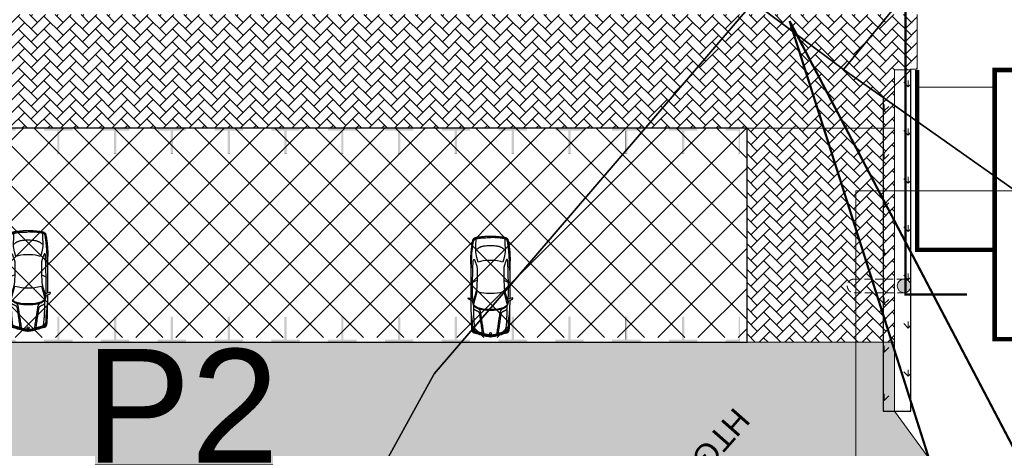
# Model space of a CAD drawing. Header units: millimetres. Extents: x 747415 to 1601423, y -236173 to 551995.
# Tile 243 of 256: x 993973 to 1037311, y 158054 to 176898. Entities that reach past the tile are written whole.
import ezdxf
from ezdxf.lldxf.tags import DXFTag

# ---------------------------------------------------------------- set-up
doc = ezdxf.new("R2010")
doc.units = ezdxf.units.MM
doc.header["$LTSCALE"] = 100
doc.header["$MEASUREMENT"] = 0
for name, pattern in [('BORDERX2', [88.9, 25.4, -12.7, 25.4, -12.7, 0, -12.7]), ('DASHED2', [9.525, 6.35, -3.175]), ('HIDDEN2', [4.7625, 3.175, -1.5875])]:
    doc.linetypes.add(name, pattern=pattern)
doc.layers.get('0').update_dxf_attribs({"linetype": 'CONTINUOUS', "lineweight": 0})
for name, color, linetype in [('CONTROL_POINTS', 140, 'CONTINUOUS'), ('T--A9041_VERHARDING_Parkeren', 9, 'CONTINUOUS'), ('T--L9000_PERCELEN', 4, 'BORDERX2'), ('T--L9041_VERHARDING_Wegen', 7, 'CONTINUOUS'), ('T--L9067_BEHEERVOORZIENINGEN_Parkeerbord', 7, 'CONTINUOUS'), ('T--L9082_INRICHTING_SPECIFIEK_Auto', 8, 'CONTINUOUS')]:
    doc.layers.add(name, color=color, linetype=linetype)
for name, color, linetype, lineweight in [('T--A9041_VERHARDING_Wegen', 21, 'CONTINUOUS', 0), ('T--A9042_BEPLANTING', 90, 'CONTINUOUS', 0), ('T--L9020_GEBOUWEN', 252, 'CONTINUOUS', 0), ('T--L9052_Hemelwaterafvoer', 130, 'HEMELWATER_AFVOER', 0), ('T--L9052_Ontstop Riool', 240, 'CONTINUOUS', 0), ('T--L9060_Elektra', 240, 'ELECTRICAL_LINE', 0), ('T--L9064_ICT', 170, 'ICT_LEIDING', 0), ('T--L9067_BEHEERVOORZIENING_Belijning', 7, 'DASHED2', 0), ('T--L9071_TERREINMEUBILAIR_Bank', 250, 'CONTINUOUS', 0)]:
    doc.layers.add(name, color=color, linetype=linetype, lineweight=lineweight)
doc.layers.add('T--A9072_BELIJNING', color=7, linetype='CONTINUOUS', lineweight=0, true_color=0xffffff)
doc.styles.get("Standard").update_dxf_attribs({"font": 'arial.ttf'})
tags = doc.linetypes.add('ELECTRICAL_LINE', pattern='A,101.6,-50.08,["E",Standard,S=25.04,R=0,X=-12.52,Y=-12.52],-76.2', length=227.88).pattern_tags.tags
tags[6] = DXFTag(74, 10)
tags = doc.linetypes.add('HEMELWATER_AFVOER', pattern='A,12.7,-5.08,["HWA",Standard,S=2.54,R=0,X=-2.54,Y=-1.27],-7.62', length=25.4).pattern_tags.tags
tags[6] = DXFTag(74, 10)
tags = doc.linetypes.add('ICT_LEIDING', pattern='A,12.7,-5.08,["ICT",Standard,S=2.54,R=0,X=-2.54,Y=-1.27],-7.62', length=25.4).pattern_tags.tags
tags[6] = DXFTag(74, 10)

# ---------------------------------------------------------------- blocks, each defined once
blk = doc.blocks.new('FMEBLOCK8')
at = {"layer": 'T--L9000_PERCELEN', "flags": 128}
blk.add_lwpolyline([(80.41812, -10.793575), (80.19502, -11.000275), (79.98204, -11.217375), (79.7801, -11.445525), (79.59104, -11.68245), (79.41302, -11.92945), (79.24903, -12.18555), (79.097, -12.448475), (78.959, -12.719525), (78.83503, -12.9974), (78.72601, -13.280475), (78.6301, -13.5694), (78.55006, -13.86255), (78.48405, -14.159275), (78.43299, -14.458275), (78.39803, -14.760525), (78.37802, -15.0644), (78.37411, -15.3673), (78.38492, -15.6715), (78.41114, -15.9744), (78.453, -16.27535), (78.50912, -16.57435), (78.58111, -16.86945), (78.66805, -17.160325), (78.76902, -17.4473), (78.88494, -17.728425), (79.01512, -18.003375), (79.15795, -18.2715), (79.31504, -18.5315), (79.48501, -18.783375), (79.66809, -19.026475), (79.86313, -19.2595), (166.62695, -118.250275), (170.81502, -117.9893), (172.64996, -119.8535), (174.41797, -122.567575), (175.33498, -125.5644), (175.33199, -129.0783), (177.77896, -152.066525), (143.32404, -153.153325), (124.91898, -153.708425), (101.19701, -152.5394), (57.80406, -147.921475), (51.18995, -147.2393), (60.34993, -141.66945), (36.61002, -137.8793), (6.12812, -132.982525), (-32.51188, -124.855575), (-75.50601, -115.69935), (-114.67087, -107.24545), (-155.98807, -98.490275), (-201.03702, -88.701275), (-196.19989, -62.437375), (-193.60503, -48.347325), (-183.94089, 5.017675), (-169.50908, 82.338425), (-156.21094, 153.708425), (-153.35296, 153.1556), (-114.78794, 145.603575), (-60.05599, 135.1896), (5.01193, 122.717725), (7.06399, 122.391425), (22.62993, 119.480725), (65.84992, 111.274475), (165.02799, 92.078675), (199.46198, 85.381725), (201.03702, 84.815575), (195.60695, 83.9605), (187.06912, 77.793625), (170.01301, 62.10945), (164.46311, 63.005475), (108.07194, 13.410475), (86.38593, -5.380375)], close=True, dxfattribs=at)
blk = doc.blocks.new('FMEBLOCK12')
at = {"layer": 'T--L9000_PERCELEN', "flags": 128}
blk.add_lwpolyline([(215.479985, -39.356038), (176.897025, -39.747987), (147.212995, -40.096063), (125.038925, -38.089188), (93.931885, -35.353988), (48.933995, -25.661187), (9.468985, -17.231987), (-16.733075, -11.664088), (-47.490055, -5.166038), (-60.353035, -2.357063), (-91.759995, 4.241088), (-127.772015, 11.966012), (-159.354925, 18.663937), (-184.705985, 24.158063), (-212.405115, 29.951837), (-212.286895, 30.540088), (-215.479985, 40.096062), (-211.477985, 39.205888), (-192.695955, 35.215863), (-191.283065, 34.915887), (-163.732055, 28.928087), (-118.683105, 19.139087), (-77.365905, 10.383912), (-38.201045, 1.930012), (4.793085, -7.226213), (43.433085, -15.353163), (73.914985, -20.249937), (97.654895, -24.040088), (88.494915, -29.609938), (95.109025, -30.292112), (138.501975, -34.910038), (162.223945, -36.079062), (180.629005, -35.523962), (215.083925, -34.437162)], close=True, dxfattribs=at)
blk = doc.blocks.new('FMEBLOCK14')
at = {"layer": 'T--L9000_PERCELEN', "flags": 128}
blk.add_lwpolyline([(-225.21163, -16.211487), (-267.70367, 7.136513), (-293.72449, 21.688388), (-292.13565, 29.380488), (-285.57766, 59.419588), (-283.65969, 69.020413), (-255.96056, 63.226638), (-230.6095, 57.732513), (-199.02659, 51.034588), (-163.01457, 43.309663), (-131.60761, 36.711513), (-118.74463, 33.902538), (-87.98765, 27.404488), (-61.78559, 21.836588), (-22.32058, 13.407388), (22.67731, 3.714588), (53.78435, 0.979388), (75.95842, -1.027487), (105.64245, -0.679412), (144.22541, -0.287462), (165.78239, -0.069387), (173.19046, 1.584538), (173.94831, 0.621563), (179.51753, -2.131512), (200.49836, -6.067587), (226.70042, -10.760587), (270.89032, -18.926537), (277.09135, -23.087512), (280.6414, -27.299512), (293.72449, -43.052587), (292.93743, -43.487437), (290.59741, -40.205587), (288.28752, -38.226337), (286.8744, -37.162612), (284.90353, -36.556487), (283.28134, -36.418362), (280.69453, -36.678362), (265.80134, -41.493562), (262.30051, -42.649587), (241.79532, -48.631537), (215.77841, -54.765587), (191.15438, -59.754337), (168.97042, -69.020412), (136.00245, -66.667412), (124.28832, -65.046637), (119.85645, -64.433362), (114.68536, -63.717387), (89.34649, -63.796362), (64.07248, -62.654637), (38.45531, -60.162537), (13.07941, -56.728587), (-13.7885, -51.816537), (-181.51669, -15.661587), (-187.37548, -16.648612), (-215.84948, -21.976337), (-223.10552, -6.819637), (-228.38264, -9.095612)], close=True, dxfattribs=at)
blk = doc.blocks.new('FMEBLOCK15')
at = {"layer": 'T--L9000_PERCELEN'}
blk.add_text('HTG00G 07918G0000', height=1, dxfattribs=at).set_placement((0, 0))
blk = doc.blocks.new('FMEBLOCK16')
at = {"layer": 'T--L9000_PERCELEN', "flags": 128}
blk.add_lwpolyline([(-14.28553, -14.74005), (-16.7325, 8.248175), (-16.72951, 11.762075), (-17.64652, 14.7589), (-19.41453, 17.472975), (-21.24947, 19.337175), (-16.08551, 19.658925), (15.53351, -14.26685), (21.24947, -16.408925), (15.07558, -17.786925), (7.66751, -19.44085), (-13.88947, -19.658925)], close=True, dxfattribs=at)
blk = doc.blocks.new('auto107')
at = {"linetype": 'Continuous'}
for points in [[(1624, 1646), (1643, 1648), (1649, 1673), (1663, 1714), (1701, 1796), (1725, 1834), (1751, 1851), (1773, 1853), (1771, 1823), (1761, 1785), (1748, 1738), (1734, 1699), (1732, 1681), (1712, 1659), (1731, 1633), (1755, 1589)], [(72, 923), (73, 936), (74, 950), (75, 965), (76, 979), (78, 994), (79, 1008), (80, 1021), (82, 1035), (86, 1053), (91, 1077), (99, 1109), (110, 1151), (124, 1205), (141, 1267), (159, 1333), (178, 1399), (195, 1460), (210, 1512), (222, 1552), (232, 1580), (239, 1600), (245, 1613), (250, 1622), (256, 1628), (263, 1634), (270, 1640), (279, 1645), (288, 1650), (299, 1655), (309, 1660), (321, 1664), (333, 1667), (346, 1670), (360, 1673), (374, 1676), (388, 1678), (404, 1680), (421, 1683), (441, 1685), (465, 1687), (495, 1689), (531, 1691), (575, 1694), (624, 1696), (677, 1698), (730, 1700), (783, 1702), (832, 1704), (877, 1705), (927, 1706), (991, 1707), (1080, 1708), (1204, 1709), (1373, 1710), (1592, 1711), (1662, 1711)], [(117, 863), (120, 955), (127, 1033), (136, 1101), (147, 1161), (159, 1213), (172, 1262), (185, 1308), (197, 1351), (208, 1391), (219, 1428), (229, 1461), (237, 1489), (245, 1513), (251, 1532), (256, 1548), (261, 1561), (266, 1572), (271, 1581), (276, 1589), (281, 1597), (287, 1604), (293, 1610), (300, 1616), (307, 1622), (315, 1627), (322, 1631), (330, 1635), (338, 1639), (346, 1642), (354, 1645), (362, 1648), (370, 1650), (378, 1653), (386, 1655), (396, 1658), (407, 1660), (420, 1664), (435, 1668), (453, 1672), (476, 1678), (503, 1684), (536, 1691)], [(154, 865), (155, 916), (158, 960), (162, 1000), (166, 1035), (171, 1065), (176, 1091), (181, 1113), (186, 1132), (191, 1147), (195, 1161), (200, 1172), (204, 1182), (208, 1191), (212, 1201), (216, 1210), (220, 1221), (225, 1234), (229, 1249), (235, 1268), (240, 1288), (246, 1311), (252, 1334), (258, 1358), (264, 1381), (269, 1402), (275, 1423), (280, 1442), (285, 1459), (289, 1475), (294, 1489), (297, 1501), (301, 1512), (304, 1521), (307, 1529), (310, 1536), (313, 1542), (316, 1548), (320, 1553), (324, 1558), (328, 1562), (333, 1567), (338, 1571), (344, 1576), (350, 1580), (357, 1585), (364, 1590), (370, 1595), (377, 1601), (384, 1606), (392, 1613), (401, 1620), (411, 1628), (424, 1637), (440, 1648)], [(189, 1200), (208, 1282), (224, 1348), (238, 1401), (250, 1442), (260, 1473), (269, 1499), (276, 1520), (283, 1537), (289, 1551), (294, 1563), (300, 1572), (305, 1581), (312, 1588), (318, 1595), (326, 1601), (333, 1607), (341, 1612), (349, 1616), (357, 1621), (366, 1624), (375, 1628), (384, 1631), (394, 1634), (404, 1637), (415, 1641), (427, 1644), (440, 1647), (454, 1650), (470, 1652), (487, 1655), (505, 1656), (525, 1658), (546, 1659), (568, 1659), (591, 1660), (613, 1660), (636, 1661), (659, 1661), (681, 1662), (704, 1662), (726, 1663), (749, 1663), (771, 1664), (793, 1665), (816, 1666), (840, 1668), (864, 1671), (890, 1675), (917, 1680), (950, 1685), (990, 1691), (1041, 1697), (1107, 1703), (1190, 1709)], [(189, 1203), (243, 1214), (305, 1226), (372, 1237), (443, 1248), (514, 1258), (584, 1268), (651, 1277), (713, 1286), (771, 1294), (824, 1301), (872, 1308), (915, 1314), (954, 1319), (987, 1324), (1016, 1329), (1041, 1333), (1062, 1337), (1080, 1341), (1095, 1344), (1107, 1347), (1117, 1351), (1125, 1354), (1132, 1358), (1138, 1361), (1143, 1365), (1148, 1369), (1152, 1374), (1156, 1379), (1160, 1384), (1164, 1390), (1168, 1397), (1172, 1405), (1177, 1413), (1181, 1421), (1186, 1430), (1190, 1439), (1195, 1448), (1199, 1458), (1204, 1468), (1208, 1479), (1214, 1490), (1219, 1501), (1226, 1513), (1233, 1527), (1242, 1541), (1252, 1558), (1263, 1577), (1276, 1600)], [(189, 1144), (256, 1158), (322, 1170), (385, 1181), (447, 1191), (507, 1200), (565, 1209), (622, 1217), (678, 1226), (732, 1233), (785, 1241), (836, 1249), (887, 1256), (936, 1264), (983, 1271), (1027, 1278), (1067, 1285), (1104, 1292), (1135, 1298), (1160, 1304), (1181, 1309), (1198, 1314), (1211, 1319), (1223, 1325), (1233, 1331), (1243, 1337), (1253, 1344), (1262, 1351), (1271, 1359), (1279, 1368), (1287, 1378)], [(275, 1525), (356, 1538), (428, 1549), (490, 1557), (545, 1564), (594, 1570), (638, 1575), (679, 1579), (718, 1582), (755, 1584), (792, 1586), (829, 1588), (866, 1590), (906, 1592), (948, 1593), (991, 1595), (1035, 1596), (1081, 1597), (1129, 1598), (1177, 1599), (1227, 1600), (1278, 1600), (1330, 1600), (1384, 1600), (1439, 1600)], [(1624, 86), (1616, 87), (1606, 88), (1595, 89), (1583, 90), (1570, 92), (1556, 95), (1541, 98), (1527, 101), (1513, 105), (1500, 109), (1488, 113), (1476, 118), (1465, 123), (1454, 129), (1444, 135), (1434, 141), (1424, 148), (1414, 156), (1404, 164), (1395, 173), (1385, 183), (1375, 194), (1366, 206), (1356, 218), (1347, 232), (1338, 246), (1329, 261), (1321, 277), (1313, 294), (1306, 311), (1299, 329), (1292, 349), (1286, 370), (1279, 391), (1273, 415), (1267, 440), (1261, 468), (1255, 497), (1249, 530), (1243, 565), (1238, 606), (1233, 654), (1229, 711), (1227, 781), (1226, 866), (1227, 951), (1229, 1021), (1233, 1078), (1238, 1126), (1243, 1167), (1249, 1202), (1255, 1235), (1261, 1264), (1267, 1292), (1273, 1317), (1279, 1340), (1286, 1362), (1292, 1383), (1299, 1402), (1306, 1421), (1313, 1438), (1321, 1455), (1329, 1471), (1338, 1486), (1347, 1500), (1356, 1513), (1366, 1526), (1375, 1538), (1385, 1549), (1395, 1559), (1404, 1568), (1414, 1576), (1424, 1584), (1434, 1591), (1444, 1597), (1454, 1603), (1465, 1609), (1476, 1614), (1488, 1619), (1500, 1623), (1513, 1627), (1527, 1631), (1541, 1634), (1556, 1637), (1570, 1639), (1583, 1641), (1595, 1643), (1606, 1644), (1616, 1645), (1624, 1646)], [(1719, 1649), (1748, 1650), (1781, 1651), (1817, 1652), (1856, 1653), (1897, 1654), (1942, 1655), (1991, 1655), (2045, 1656), (2105, 1656), (2171, 1656), (2244, 1656), (2323, 1656), (2405, 1655), (2488, 1654), (2571, 1652), (2652, 1651), (2728, 1649), (2801, 1647), (2870, 1645), (2935, 1643), (2996, 1641), (3054, 1640), (3109, 1638), (3161, 1636), (3209, 1635), (3252, 1634), (3291, 1632), (3325, 1631), (3354, 1629), (3378, 1628), (3398, 1626), (3414, 1624), (3428, 1622), (3439, 1619), (3448, 1616), (3456, 1613), (3462, 1609), (3466, 1605), (3469, 1601), (3471, 1597), (3472, 1592), (3471, 1588), (3469, 1583), (3466, 1579), (3461, 1574), (3454, 1569), (3445, 1565), (3435, 1560), (3422, 1555), (3407, 1549), (3390, 1543), (3370, 1536), (3349, 1528), (3325, 1519), (3301, 1510), (3276, 1502), (3252, 1493), (3228, 1486), (3207, 1479), (3186, 1473), (3166, 1468), (3145, 1464), (3124, 1460), (3101, 1457), (3075, 1455), (3046, 1452), (3012, 1451), (2972, 1450), (2925, 1449), (2869, 1450), (2805, 1450), (2735, 1452), (2661, 1454), (2586, 1456), (2514, 1458), (2448, 1460), (2390, 1462), (2339, 1464), (2295, 1466), (2256, 1468), (2222, 1470), (2191, 1473), (2163, 1477), (2137, 1481), (2112, 1485), (2088, 1490), (2064, 1496), (2040, 1503), (2014, 1510), (1987, 1518), (1959, 1527), (1929, 1536), (1899, 1546), (1866, 1556), (1832, 1566), (1798, 1577), (1763, 1587), (1731, 1597), (1701, 1605), (1674, 1613), (1651, 1619), (1633, 1624), (1616, 1628), (1600, 1632), (1585, 1635), (1569, 1639)], [(1738, 1711), (1849, 1712), (2125, 1713), (2402, 1715), (2663, 1717), (2889, 1718), (3067, 1720), (3202, 1722), (3301, 1724), (3373, 1725), (3428, 1726), (3472, 1726), (3514, 1726), (3555, 1726), (3596, 1725), (3637, 1723), (3678, 1721), (3722, 1719), (3766, 1715), (3812, 1711), (3860, 1707), (3907, 1702), (3955, 1697), (4003, 1691), (4050, 1685), (4096, 1678), (4140, 1672), (4181, 1665), (4218, 1659), (4252, 1653), (4280, 1648), (4304, 1643), (4325, 1637), (4342, 1632), (4357, 1626), (4369, 1619), (4380, 1611), (4390, 1602), (4398, 1592), (4406, 1580), (4413, 1568), (4419, 1555), (4424, 1541), (4429, 1525), (4434, 1508), (4439, 1489), (4443, 1468), (4447, 1444), (4451, 1418), (4455, 1390), (4459, 1361), (4463, 1331), (4466, 1301), (4469, 1272), (4472, 1244), (4475, 1217), (4477, 1192), (4479, 1168), (4481, 1146), (4483, 1125), (4484, 1106), (4486, 1088), (4487, 1070), (4488, 1052), (4488, 1033), (4489, 1013), (4489, 992), (4489, 968), (4490, 944), (4490, 918), (4490, 892), (4490, 866), (4490, 840), (4490, 813), (4490, 788), (4489, 763), (4489, 740), (4489, 718), (4488, 698), (4488, 680), (4487, 662), (4486, 644), (4484, 626), (4483, 607), (4481, 586), (4479, 564), (4477, 540), (4475, 515), (4472, 488), (4469, 460), (4466, 431), (4463, 401), (4459, 371), (4455, 341), (4451, 313), (4447, 287), (4443, 264), (4439, 243), (4434, 224), (4429, 207), (4424, 191), (4419, 177), (4413, 164), (4406, 151), (4398, 140), (4390, 130), (4380, 121), (4369, 113), (4357, 106), (4342, 100), (4325, 95), (4304, 89), (4280, 84), (4252, 79), (4218, 73), (4181, 66), (4140, 60), (4096, 53), (4050, 47), (4003, 41), (3955, 35), (3907, 30), (3860, 25), (3812, 20), (3766, 17), (3722, 13), (3678, 11), (3637, 8), (3596, 7), (3555, 6), (3514, 5), (3472, 5), (3428, 6), (3373, 7), (3301, 8), (3202, 10), (3067, 12), (2889, 13), (2663, 15), (2402, 17), (2125, 18), (1849, 20), (1738, 20)], [(2998, 1713), (3180, 1707), (3327, 1703), (3446, 1698), (3543, 1693), (3622, 1688), (3690, 1684), (3752, 1679), (3810, 1674), (3863, 1669), (3913, 1664), (3961, 1658), (4007, 1653), (4052, 1647), (4095, 1641), (4136, 1635), (4173, 1629), (4207, 1623), (4237, 1618), (4261, 1613), (4281, 1608), (4297, 1604), (4310, 1599), (4320, 1595), (4329, 1591), (4336, 1586), (4342, 1581), (4348, 1576), (4353, 1569), (4357, 1560), (4361, 1549), (4366, 1536), (4370, 1521), (4374, 1503), (4379, 1483), (4383, 1460), (4388, 1434), (4392, 1405), (4397, 1374), (4402, 1340), (4406, 1303), (4411, 1263), (4415, 1221), (4419, 1177), (4422, 1128), (4425, 1074), (4427, 1013), (4428, 944), (4429, 866)], [(4379, 253), (4318, 240), (4140, 229), (3949, 216), (3784, 226), (3559, 269), (3349, 319), (3376, 420), (3410, 550), (3421, 662), (3425, 866), (3421, 1070), (3410, 1182), (3376, 1312), (3349, 1413), (3559, 1463), (3784, 1505), (3949, 1516), (4140, 1503), (4318, 1492), (4379, 1479)], [(3875, 221), (3880, 226), (3896, 242), (3910, 258), (3923, 273), (3934, 288), (3945, 304), (3956, 320), (3966, 338), (3976, 356), (3986, 374), (3994, 392), (4003, 411), (4010, 429), (4017, 448), (4024, 467), (4030, 488), (4036, 511), (4041, 536), (4047, 564), (4052, 599), (4057, 643), (4061, 700), (4065, 773), (4068, 866), (4065, 959), (4061, 1032), (4057, 1089), (4052, 1133), (4047, 1168), (4041, 1196), (4036, 1221), (4030, 1244), (4024, 1265), (4017, 1284), (4010, 1303), (4003, 1321), (3994, 1339), (3986, 1358), (3976, 1376), (3966, 1394), (3956, 1411), (3945, 1428), (3934, 1444), (3923, 1459), (3910, 1474), (3896, 1490), (3880, 1506), (3875, 1511)], [(1662, 21), (1592, 21), (1373, 22), (1204, 23), (1080, 24), (991, 25), (927, 26), (877, 27), (832, 28), (783, 30), (730, 32), (677, 34), (624, 36), (575, 38), (531, 41), (495, 43), (465, 45), (441, 47), (421, 49), (404, 51), (388, 54), (374, 56), (360, 59), (346, 62), (333, 65), (321, 68), (309, 72), (299, 77), (288, 81), (279, 87), (270, 92), (263, 98), (256, 104), (250, 110), (245, 119), (239, 132), (232, 151), (222, 180), (210, 220), (195, 272), (178, 333), (159, 399), (141, 465), (124, 527), (110, 581), (99, 623), (91, 655), (86, 679), (82, 697), (80, 711), (79, 724), (78, 738), (76, 752), (75, 767), (74, 782), (73, 796), (72, 809), (71, 820), (71, 831), (71, 840), (71, 849), (71, 858), (71, 866), (71, 874), (71, 883), (71, 892), (71, 901), (71, 912), (72, 923)], [(117, 869), (120, 777), (127, 698), (136, 631), (147, 571), (159, 519), (172, 470), (185, 424), (197, 381), (208, 341), (219, 304), (229, 271), (237, 243), (245, 219), (251, 200), (256, 184), (261, 171), (266, 160), (271, 151), (276, 143), (281, 135), (287, 128), (293, 121), (300, 116), (307, 110), (315, 105), (322, 101), (330, 97), (338, 93), (346, 90), (354, 87), (362, 84), (370, 82), (378, 79), (386, 77), (396, 74), (407, 71), (420, 68), (435, 64), (453, 60), (476, 54), (503, 48), (536, 41)], [(154, 866), (155, 816), (158, 771), (162, 732), (166, 697), (171, 667), (176, 641), (181, 619), (186, 600), (191, 584), (195, 571), (200, 560), (204, 550), (208, 540), (212, 531), (216, 521), (220, 510), (225, 498), (229, 482), (235, 464), (240, 443), (246, 421), (252, 398), (258, 374), (264, 351), (269, 330), (275, 309), (280, 290), (285, 273), (289, 257), (294, 243), (297, 231), (301, 220), (304, 211), (307, 203), (310, 196), (313, 189), (316, 184), (320, 179), (324, 174), (328, 169), (333, 165), (338, 161), (344, 156), (350, 152), (357, 147), (364, 142), (370, 137), (377, 131), (384, 125), (392, 119), (401, 112), (411, 104), (424, 94), (440, 83)], [(189, 588), (256, 574), (322, 562), (385, 551), (447, 541), (507, 532), (565, 523), (622, 514), (678, 506), (732, 498), (785, 491), (836, 483), (887, 476), (936, 468), (983, 461), (1027, 454), (1067, 447), (1104, 440), (1135, 434), (1160, 428), (1181, 423), (1198, 418), (1211, 413), (1223, 407), (1233, 401), (1243, 395), (1253, 388), (1262, 381), (1271, 372), (1279, 363), (1287, 354)], [(189, 532), (208, 450), (224, 384), (238, 331), (250, 290), (260, 258), (269, 233), (276, 212), (283, 195), (289, 181), (294, 169), (300, 159), (305, 151), (312, 143), (318, 137), (326, 130), (333, 125), (341, 120), (349, 115), (357, 111), (366, 108), (375, 104), (384, 101), (394, 98), (404, 94), (415, 91), (427, 88), (440, 85), (454, 82), (470, 79), (487, 77), (505, 76), (525, 74), (546, 73), (568, 73), (591, 72), (613, 72), (636, 71), (659, 71), (681, 70), (704, 70), (726, 69), (749, 69), (771, 68), (793, 67), (816, 66), (840, 64), (864, 61), (890, 57), (917, 52), (950, 47), (990, 41), (1041, 34), (1107, 28), (1190, 23)], [(189, 529), (243, 518), (305, 506), (372, 495), (443, 484), (514, 474), (584, 464), (651, 455), (713, 446), (771, 438), (824, 431), (872, 424), (915, 418), (954, 413), (987, 408), (1016, 403), (1041, 399), (1062, 395), (1080, 391), (1095, 388), (1107, 384), (1117, 381), (1125, 378), (1132, 374), (1138, 371), (1143, 367), (1148, 363), (1152, 358), (1156, 353), (1160, 348), (1164, 341), (1168, 335), (1172, 327), (1177, 319), (1181, 311), (1186, 302), (1190, 293), (1195, 283), (1199, 274), (1204, 263), (1208, 253), (1214, 242), (1219, 230), (1226, 218), (1233, 205), (1242, 191), (1252, 174), (1263, 154), (1276, 132)], [(2998, 19), (3180, 24), (3327, 29), (3446, 34), (3543, 39), (3622, 43), (3690, 48), (3752, 53), (3810, 58), (3863, 63), (3913, 68), (3961, 73), (4007, 79), (4052, 85), (4095, 91), (4136, 97), (4173, 103), (4207, 108), (4237, 114), (4261, 119), (4281, 124), (4297, 128), (4310, 132), (4320, 137), (4329, 141), (4336, 145), (4342, 150), (4348, 156), (4353, 163), (4357, 172), (4361, 183), (4366, 195), (4370, 211), (4374, 228), (4379, 249), (4383, 272), (4388, 298), (4392, 326), (4397, 358), (4402, 392), (4406, 429), (4411, 468), (4415, 510), (4419, 555), (4422, 604), (4425, 658), (4427, 719), (4428, 787), (4429, 866)], [(275, 207), (356, 194), (428, 183), (490, 174), (545, 167), (594, 162), (638, 157), (679, 153), (718, 150), (755, 148), (792, 146), (829, 144), (866, 142), (906, 140), (948, 139), (991, 137), (1035, 136), (1081, 134), (1129, 133), (1177, 133), (1227, 132), (1278, 132), (1330, 132), (1384, 132), (1439, 132)], [(1719, 83), (1748, 82), (1781, 81), (1817, 80), (1856, 79), (1897, 78), (1942, 77), (1991, 76), (2045, 76), (2105, 76), (2171, 75), (2244, 76), (2323, 76), (2405, 77), (2488, 78), (2571, 79), (2652, 81), (2728, 83), (2801, 85), (2870, 87), (2935, 89), (2996, 91), (3054, 92), (3109, 94), (3161, 96), (3209, 97), (3252, 98), (3291, 100), (3325, 101), (3354, 102), (3378, 104), (3398, 106), (3414, 108), (3428, 110), (3439, 113), (3448, 116), (3456, 119), (3462, 123), (3466, 127), (3469, 131), (3471, 135), (3472, 140), (3471, 144), (3469, 149), (3466, 153), (3461, 158), (3454, 163), (3445, 167), (3435, 172), (3422, 177), (3407, 183), (3390, 189), (3370, 196), (3349, 204), (3325, 213), (3301, 221), (3276, 230), (3252, 239), (3228, 246), (3207, 253), (3186, 259), (3166, 264), (3145, 268), (3124, 272), (3101, 275), (3075, 277), (3046, 279), (3012, 281), (2972, 282), (2925, 283), (2869, 282), (2805, 282), (2735, 280), (2661, 278), (2586, 276), (2514, 274), (2448, 272), (2390, 270), (2339, 268), (2295, 266), (2256, 264), (2222, 261), (2191, 259), (2163, 255), (2137, 251), (2112, 247), (2088, 242), (2064, 236), (2040, 229), (2014, 222), (1987, 214), (1959, 205), (1929, 196), (1899, 186), (1866, 176), (1832, 166), (1798, 155), (1763, 145), (1731, 135), (1701, 127), (1674, 119), (1651, 113), (1633, 108), (1616, 104), (1600, 100), (1585, 96), (1569, 93)], [(1624, 86), (1643, 84), (1649, 59), (1663, 18), (1701, -64), (1725, -102), (1751, -119), (1773, -121), (1771, -91), (1761, -54), (1748, -6), (1734, 33), (1732, 51), (1712, 73), (1731, 99), (1755, 142)]]:
    blk.add_lwpolyline(points, dxfattribs=at)
blk.add_lwpolyline([(2053, 284), (1459, 124), (1425, 160), (1361, 270), (1323, 369), (1284, 541), (1264, 704), (1264, 866), (1264, 1028), (1284, 1190), (1323, 1363), (1361, 1462), (1425, 1571), (1459, 1608), (2053, 1448), (2017, 1287), (1993, 1159), (1978, 1035), (1978, 943), (1978, 866), (1978, 789), (1978, 697), (1993, 573), (2017, 444)], close=True, dxfattribs=at)
for points in [[(2550, 1457), (2457, 1654), (2439, 1715)], [(2550, 275), (2457, 78), (2439, 17)]]:
    blk.add_lwpolyline(points)
blk.add_circle((211, 866), 43.8, dxfattribs=at)
at = {"layer": 'CONTROL_POINTS', "color": 255}
blk.add_circle((71, 870), 0.0123, dxfattribs=at)
at = {"layer": 'CONTROL_POINTS', "color": 1}
blk.add_point((71, 878), dxfattribs=at)
blk.add_point((71, 878), dxfattribs=at)
blk.add_point((71, 878), dxfattribs=at)
blk = doc.blocks.new('*U333')
at = {"layer": 'T--L9071_TERREINMEUBILAIR_Bank', "linetype": 'Continuous'}
h = blk.add_hatch(color=256, dxfattribs=at)
edge = h.paths.add_edge_path()
edge.add_arc((0, 1100), 300, 0, 360)
at = {"layer": 'T--L9071_TERREINMEUBILAIR_Bank', "linetype": 'HIDDEN2'}
blk.add_lwpolyline([(300, 1100, 0.414214), (0, 1400, 0.414214), (-300, 1100), (-300, -1100, 0.414214), (0, -1400, 0.414214), (300, -1100)], format="xyb", close=True, dxfattribs=at)
at = {"layer": 'T--L9071_TERREINMEUBILAIR_Bank', "linetype": 'Continuous'}
blk.add_circle((0, 1100), 300, dxfattribs=at)
blk = doc.blocks.new('9041_parkeerplaats_2500x5000_hoeklijn')
at = {"layer": 'T--A9072_BELIJNING', "linetype": 'Continuous'}
h = blk.add_hatch(color=256, dxfattribs=at)
h.paths.add_polyline_path([(-1200, -1390), (-1250, -1390), (-1250, -2500), (-625, -2500), (-625, -2390), (-1200, -2390)])
h.paths.add_polyline_path([(1250, -1390), (1200, -1390), (1200, -2390), (625, -2390), (625, -2500), (1250, -2500)])
at = {"layer": 'T--L9067_BEHEERVOORZIENING_Belijning', "const_width": 1}
for points in [[(-1200, -1390), (-1250, -1390), (-1250, -2500), (-625, -2500), (-625, -2390), (-1200, -2390)], [(1250, -1390), (1200, -1390), (1200, -2390), (625, -2390), (625, -2500), (1250, -2500)]]:
    blk.add_lwpolyline(points, close=True, dxfattribs=at)
blk = doc.blocks.new('*U243')
at = {"layer": 'T--L9067_BEHEERVOORZIENING_Belijning'}
blk.add_blockref('9041_parkeerplaats_2500x5000_hoeklijn', (0, 1945, 0), dxfattribs=at)
blk = doc.blocks.new('*U244')
at = {"layer": 'T--L9067_BEHEERVOORZIENING_Belijning', "color": 0, "linetype": 'ByBlock', "lineweight": -2, "transparency": 16777216}
for p in [(0, 0), (2500, 0), (5000, 0), (7500, 0), (10000, 0), (12500, 0), (15000, 0), (17500, 0), (20000, 0), (22500, 0), (25000, 0), (27500, 0), (30000, 0), (32500, 0), (35000, 0)]:
    blk.add_blockref('*U243', p, dxfattribs=at)
blk = doc.blocks.new('*U245')
at = {"layer": 'T--L9067_BEHEERVOORZIENING_Belijning'}
blk.add_blockref('9041_parkeerplaats_2500x5000_hoeklijn', (0, 1945, 0), dxfattribs=at)
blk = doc.blocks.new('*U246')
at = {"layer": 'T--L9067_BEHEERVOORZIENING_Belijning', "color": 0, "linetype": 'ByBlock', "lineweight": -2, "transparency": 16777216}
for p in [(0, 0), (2500, 0), (5000, 0), (7500, 0), (10000, 0), (12500, 0), (15000, 0), (17500, 0), (20000, 0), (22500, 0), (25000, 0), (27500, 0), (30000, 0)]:
    blk.add_blockref('*U245', p, dxfattribs=at)

msp = doc.modelspace()

# ---------------------------------------------------------------- hatches: boundary and pattern name
at = {"layer": 'T--A9041_VERHARDING_Parkeren', "linetype": 'Continuous'}
h = msp.add_hatch(dxfattribs=at)
h.set_pattern_fill('ANSI37', color=256, scale=10000, style=0)
h.paths.add_polyline_path([(1025986.379, 172125.106), (991745.174, 172125.106), (990373.845, 170664.721), (988391.41, 168490.119), (985888.616, 165656.919), (984526.165, 164057.471), (983582.156, 162925.106), (1025986.379, 162925.106)])
at = {"layer": 'T--A9041_VERHARDING_Wegen', "linetype": 'Continuous'}
h = msp.add_hatch(dxfattribs=at)
h.set_pattern_fill('AR-HBONE', color=256, scale=100, style=0)
h.paths.add_polyline_path([(1032481.612, 174692.904), (1033186.379, 174692.904), (1033186.379, 174725.108), (1033475.434, 174725.108), (1033475.434, 177125.106), (1025986.379, 177125.106), (1023798.726, 177125.106), (1022548.726, 177125.106), (1020048.726, 177125.106), (1017548.726, 177125.106), (1015048.726, 177125.106), (1012548.726, 177125.106), (1010048.726, 177125.106), (1007548.726, 177125.106), (1005048.726, 177125.106), (1002548.726, 177125.106), (1001298.726, 177125.106), (1000986.379, 177125.106), (988380.084, 177125.106), (988139.53, 176864.882), (986076.735, 174640.01), (984125.968, 172497.627), (983792.262, 172125.106), (993486.379, 172125.106), (995986.379, 172125.106), (998486.379, 172125.106), (1000986.379, 172125.106), (1003486.379, 172125.106), (1005986.379, 172125.106), (1008486.379, 172125.106), (1010986.379, 172125.106), (1013486.379, 172125.106), (1015986.379, 172125.106), (1018486.379, 172125.106), (1020986.379, 172125.106), (1023486.379, 172125.106), (1025986.379, 172125.106), (1032481.612, 172125.106)])
h = msp.add_hatch(dxfattribs=at)
h.set_pattern_fill('AR-HBONE', color=256, scale=100, style=0)
h.paths.add_polyline_path([(1032481.612, 172125.106), (1025986.379, 172125.106), (1025986.379, 162725.106), (1032481.623, 162725.106)])
h = msp.add_hatch(dxfattribs=at)
h.set_pattern_fill('AR-HBONE', color=256, scale=100, style=0)
h.paths.add_polyline_path([(1032481.612, 159691.228), (1032481.612, 162725.106), (975779.981, 162721.756), (975105.304, 161896.872), (974265.974, 160813.677), (972524.442, 158437.909), (971708.485, 157355.199), (1034200.967, 157345.106)])
at = {"layer": 'T--A9042_BEPLANTING'}
h = msp.add_hatch(dxfattribs=at)
h.set_pattern_fill('GRASS', color=256, scale=1500, style=0)
edge = h.paths.add_edge_path()
edge.add_line((1194589.183, 247525.193), (1194593.64, 247264.881))
edge.add_line((1194593.64, 247264.881), (1189597.042, 247120.843))
edge.add_line((1189597.042, 247120.843), (1179615.176, 246734.424))
edge.add_line((1179615.176, 246734.424), (1169673.169, 246260.926))
edge.add_line((1169673.169, 246260.926), (1159743.156, 245284.429))
edge.add_line((1159743.156, 245284.429), (1149794.302, 244232.037))
edge.add_line((1149794.302, 244232.037), (1139904.319, 243419.621))
edge.add_line((1139904.319, 243419.621), (1138613.747, 243325.021))
edge.add_line((1138613.747, 243325.021), (1135690.007, 243117.197))
edge.add_line((1135690.007, 243117.197), (1132771.926, 242932.503))
edge.add_line((1132771.926, 242932.503), (1129859.398, 242758.599))
edge.add_line((1129859.398, 242758.599), (1126616.556, 242566.575))
edge.add_line((1126616.556, 242566.575), (1123385.964, 242364.695))
edge.add_line((1123385.964, 242364.695), (1120184.728, 242139.833))
edge.add_line((1120184.728, 242139.833), (1117014.113, 241880.011))
edge.add_line((1117014.113, 241880.011), (1113876.289, 241570.228))
edge.add_line((1113876.289, 241570.228), (1110773.76, 241198.319))
edge.add_line((1110773.76, 241198.319), (1107692.214, 240764.72))
edge.add_line((1107692.214, 240764.72), (1104624.361, 240306.925))
edge.add_line((1104624.361, 240306.925), (1101572.465, 239835.828))
edge.add_line((1101572.465, 239835.828), (1100403.086, 239650.924))
edge.add_line((1100403.086, 239650.924), (1097780.987, 239217.99))
edge.add_line((1097780.987, 239217.99), (1095157.329, 238732.83))
edge.add_line((1095157.329, 238732.83), (1092526.922, 238274.052))
edge.add_line((1092526.922, 238274.052), (1089457.602, 237766.051))
edge.add_line((1089457.602, 237766.051), (1086388.73, 237224.846))
edge.add_line((1086388.73, 237224.846), (1083401.545, 236651.668))
edge.add_line((1083401.545, 236651.668), (1080469.385, 236024.459))
edge.add_line((1080469.385, 236024.459), (1077519.444, 235269.823))
edge.add_line((1077519.444, 235269.823), (1074567.867, 234454.498))
edge.add_line((1074567.867, 234454.498), (1071611.505, 233602.32))
edge.add_line((1071611.505, 233602.32), (1068661.406, 232725.291))
edge.add_line((1068661.406, 232725.291), (1065719.424, 231822.381))
edge.add_line((1065719.424, 231822.381), (1062684.54, 230856.109))
edge.add_line((1062684.54, 230856.109), (1059866.196, 229920.836))
edge.add_line((1059866.196, 229920.836), (1056845.381, 228880.035))
edge.add_line((1056845.381, 228880.035), (1054034.15, 227860.451))
edge.add_line((1054034.15, 227860.451), (1051908.682, 227043.859))
edge.add_line((1051908.682, 227043.859), (1051192.354, 226766.278))
edge.add_line((1051192.354, 226766.278), (1050671.69, 226564.519))
edge.add_line((1050671.69, 226564.519), (1049927.631, 226262.62))
edge.add_line((1049927.631, 226262.62), (1049070.32, 225903.54))
edge.add_line((1049070.32, 225903.54), (1048360.834, 225606.376))
edge.add_line((1048360.834, 225606.376), (1045574.185, 224396.868))
edge.add_line((1045574.185, 224396.868), (1042746.023, 223102.062))
edge.add_line((1042746.023, 223102.062), (1039916.204, 221736.561))
edge.add_line((1039916.204, 221736.561), (1037264.038, 220364.549))
edge.add_line((1037264.038, 220364.549), (1036639.036, 220037.907))
edge.add_line((1036639.036, 220037.907), (1035761.731, 219567.084))
edge.add_line((1035761.731, 219567.084), (1034455.173, 218860.02))
edge.add_line((1034455.173, 218860.02), (1031834.519, 217415.207))
edge.add_line((1031834.519, 217415.207), (1029063.532, 215837.52))
edge.add_line((1029063.532, 215837.52), (1026493.513, 214322.916))
edge.add_line((1026493.513, 214322.916), (1023661.374, 212596.81))
edge.add_line((1023661.374, 212596.81), (1021148.701, 211011.913))
edge.add_line((1021148.701, 211011.913), (1018664.489, 209394.723))
edge.add_line((1018664.489, 209394.723), (1016111.63, 207674.051))
edge.add_line((1016111.63, 207674.051), (1013541.964, 205866.676))
edge.add_line((1013541.964, 205866.676), (1011054.819, 204060.939))
edge.add_line((1011054.819, 204060.939), (1008551.61, 202180.933))
edge.add_line((1008551.61, 202180.933), (1006071.977, 200261.271))
edge.add_line((1006071.977, 200261.271), (1003623.026, 198305.877))
edge.add_line((1003623.026, 198305.877), (1001255.469, 196356.541))
edge.add_line((1001255.469, 196356.541), (998895.97, 194358.237))
edge.add_line((998895.97, 194358.237), (996592.894, 192340.973))
edge.add_line((996592.894, 192340.973), (994271.188, 190253.094))
edge.add_line((994271.188, 190253.094), (992089.799, 188232.713))
edge.add_line((992089.799, 188232.713), (989855.126, 186096.735))
edge.add_line((989855.126, 186096.735), (987565.682, 183840.779))
edge.add_line((987565.682, 183840.779), (985556.73, 181812.43))
edge.add_line((985556.73, 181812.43), (983340.235, 179499.914))
edge.add_line((983340.235, 179499.914), (981234.422, 177237.565))
edge.add_line((981234.422, 177237.565), (979162.94, 174943.215))
edge.add_line((979162.94, 174943.215), (977214.691, 172724.59))
edge.add_line((977214.691, 172724.59), (975036.892, 170165.071))
edge.add_line((975036.892, 170165.071), (973160.412, 167901.106))
edge.add_line((973160.412, 167901.106), (971300.145, 165540.186))
edge.add_line((971300.145, 165540.186), (970653.489, 164750.347))
edge.add_line((970653.489, 164750.347), (969323.906, 163031.694))
edge.add_line((969323.906, 163031.694), (967532.389, 160664.585))
edge.add_line((967532.389, 160664.585), (965620.33, 158124.446))
edge.add_line((965620.33, 158124.446), (963729.485, 155559.861))
edge.add_line((963729.485, 155559.861), (962160.024, 153368.205))
edge.add_line((962160.024, 153368.205), (960583.853, 151476.839))
edge.add_line((960583.853, 151476.839), (957868.106, 147829.141))
edge.add_line((957868.106, 147829.141), (955546.579, 144354.957))
edge.add_line((955546.579, 144354.957), (952781.766, 139999.101))
edge.add_line((952781.766, 139999.101), (950228.309, 135925.671))
edge.add_line((950228.309, 135925.671), (947689.507, 131669.07))
edge.add_line((947689.507, 131669.07), (945836.511, 128467.426))
edge.add_line((945836.511, 128467.426), (939785.242, 117718.876))
edge.add_line((939785.242, 117718.876), (930712.869, 102774.401))
edge.add_line((930712.869, 102774.401), (922173.53, 90199.799))
edge.add_arc((831492.457, 157259.067), 112782.989, 306.60619454, 323.5168236, ccw=False)
edge.add_line((898746.269, 66722.183), (906881.323, 58450.839))
edge.add_arc((1039056.702, -43733.649), 167068.849, 138.06483794, 142.29247104, ccw=False)
edge.add_line((914773.924, 67916.66), (924725.806, 83316.857))
edge.add_line((924725.806, 83316.857), (935036.865, 100427.915))
edge.add_line((935036.865, 100427.915), (938271.243, 105214.41))
edge.add_line((938271.243, 105214.41), (944567.151, 115601.153))
edge.add_line((944567.151, 115601.153), (949536.685, 124088.131))
edge.add_line((949536.685, 124088.131), (954824.472, 132626.587))
edge.add_line((954824.472, 132626.587), (959827.89, 140132.671))
edge.add_line((959827.89, 140132.671), (963059.812, 145135.12))
edge.add_line((963059.812, 145135.12), (965500.197, 148828.356))
edge.add_line((965500.197, 148828.356), (966613.361, 150562.786))
edge.add_line((966613.361, 150562.786), (968025.373, 152669.584))
edge.add_line((968025.373, 152669.584), (969925.147, 155201.552))
edge.add_line((969925.147, 155201.552), (971712.101, 157704.465))
edge.add_line((971712.101, 157704.465), (973307.285, 159791.446))
edge.add_line((973307.285, 159791.446), (974380.773, 161326.936))
edge.add_line((974380.773, 161326.936), (975513.5, 162711.848))
edge.add_line((975513.5, 162711.848), (977022.752, 164676.523))
edge.add_line((977022.752, 164676.523), (979125.989, 167160.936))
edge.add_line((979125.989, 167160.936), (980701.644, 168861.659))
edge.add_line((980701.644, 168861.659), (983077.997, 171627.505))
edge.add_line((983077.997, 171627.505), (985074.319, 173856.029))
edge.add_line((985074.319, 173856.029), (986909.132, 175828.505))
edge.add_line((986909.132, 175828.505), (989063.699, 178159.256))
edge.add_line((989063.699, 178159.256), (991154.428, 180245.145))
edge.add_line((991154.428, 180245.145), (993121.205, 182057.606))
edge.add_line((993121.205, 182057.606), (995324.494, 184142.051))
edge.add_line((995324.494, 184142.051), (997280.219, 186006.612))
edge.add_line((997280.219, 186006.612), (999623.744, 188200.448))
edge.add_line((999623.744, 188200.448), (1002349.065, 190608.065))
edge.add_line((1002349.065, 190608.065), (1004754.956, 192653.066))
edge.add_line((1004754.956, 192653.066), (1007294.928, 194741.918))
edge.add_line((1007294.928, 194741.918), (1008978.786, 196161.928))
edge.add_line((1008978.786, 196161.928), (1011076.047, 197755.95))
edge.add_line((1011076.047, 197755.95), (1013065.241, 199247.814))
edge.add_line((1013065.241, 199247.814), (1015821.037, 201346.882))
edge.add_line((1015821.037, 201346.882), (1017686.716, 202722.52))
edge.add_line((1017686.716, 202722.52), (1020957.031, 204817.97))
edge.add_line((1020957.031, 204817.97), (1023228.197, 206313.401))
edge.add_line((1023228.197, 206313.401), (1026470.58, 208376.744))
edge.add_line((1026470.58, 208376.744), (1028603.548, 209658.432))
edge.add_line((1028603.548, 209658.432), (1030968.801, 211111.637))
edge.add_line((1030968.801, 211111.637), (1032974.557, 212278.47))
edge.add_line((1032974.557, 212278.47), (1034989.373, 213415.47))
edge.add_line((1034989.373, 213415.47), (1036654.679, 214452.728))
edge.add_line((1036654.679, 214452.728), (1038246.03, 215241.653))
edge.add_line((1038246.03, 215241.653), (1039948.347, 216202.761))
edge.add_line((1039948.347, 216202.761), (1041825.775, 217172.039))
edge.add_line((1041825.775, 217172.039), (1043014.131, 217759.859))
edge.add_line((1043014.131, 217759.859), (1045164.207, 218821.145))
edge.add_line((1045164.207, 218821.145), (1047341.541, 219812.404))
edge.add_line((1047341.541, 219812.404), (1050071.07, 221013.985))
edge.add_line((1050071.07, 221013.985), (1051244.22, 221490.97))
edge.add_line((1051244.22, 221490.97), (1052347.556, 221956.97))
edge.add_line((1052347.556, 221956.97), (1053649.506, 222430.47))
edge.add_line((1053649.506, 222430.47), (1054533.126, 222784.97))
edge.add_line((1054533.126, 222784.97), (1056086.056, 223306.47))
edge.add_line((1056086.056, 223306.47), (1057869.317, 223968.97))
edge.add_line((1057869.317, 223968.97), (1060574.556, 224929.97))
edge.add_line((1060574.556, 224929.97), (1063483.693, 225922.97))
edge.add_line((1063483.693, 225922.97), (1065608.903, 226631.593))
edge.add_line((1065608.903, 226631.593), (1069173.064, 227676.47))
edge.add_line((1069173.064, 227676.47), (1072281.977, 228625.637))
edge.add_line((1072281.977, 228625.637), (1075375.394, 229611.47))
edge.add_line((1075375.394, 229611.47), (1077123.927, 230119.62))
edge.add_line((1077123.927, 230119.62), (1080375.394, 230986.97))
edge.add_line((1080375.394, 230986.97), (1082892.594, 231747.063))
edge.add_line((1082892.594, 231747.063), (1087287.423, 232727.295))
edge.add_line((1087287.423, 232727.295), (1089726.851, 233304.236))
edge.add_line((1089726.851, 233304.236), (1092683.446, 233905.227))
edge.add_line((1092683.446, 233905.227), (1095564.394, 234529.046))
edge.add_line((1095564.394, 234529.046), (1098820.303, 235134.124))
edge.add_line((1098820.303, 235134.124), (1101429.17, 235680.801))
edge.add_line((1101429.17, 235680.801), (1102775.394, 235932.97))
edge.add_line((1102775.394, 235932.97), (1105482.445, 236248.973))
edge.add_line((1105482.445, 236248.973), (1107758.807, 236612.397))
edge.add_line((1107758.807, 236612.397), (1110496.735, 236978.709))
edge.add_line((1110496.735, 236978.709), (1115376.091, 237663.748))
edge.add_line((1115376.091, 237663.748), (1120160.891, 238162.648))
edge.add_line((1120160.891, 238162.648), (1122883.614, 238303.454))
edge.add_line((1122883.614, 238303.454), (1125390.669, 238461.915))
edge.add_line((1125390.669, 238461.915), (1128123.405, 238391.97))
edge.add_line((1128123.405, 238391.97), (1132768.171, 238736.47))
edge.add_line((1132768.171, 238736.47), (1135790.587, 239107.966))
edge.add_line((1135790.587, 239107.966), (1138342.94, 239481.456))
edge.add_line((1138342.94, 239481.456), (1142060.43, 239524.47))
edge.add_line((1142060.43, 239524.47), (1147419.918, 239838.053))
edge.add_line((1147419.918, 239838.053), (1152508.673, 240937.759))
edge.add_line((1152508.673, 240937.759), (1161790.445, 241405.25))
edge.add_line((1161790.445, 241405.25), (1166293.104, 242414.317))
edge.add_line((1166293.104, 242414.317), (1170003.913, 243136.47))
edge.add_line((1170003.913, 243136.47), (1182817.631, 243902.97))
edge.add_line((1182817.631, 243902.97), (1191677.387, 244103.47))
edge.add_line((1191677.387, 244103.47), (1200992.076, 244164.47))
edge.add_line((1200992.076, 244164.47), (1212315.556, 244345.47))
edge.add_line((1212315.556, 244345.47), (1212435.36, 247419.97))
edge.add_line((1212435.36, 247419.97), (1205479.36, 247503.517))
edge.add_line((1205479.36, 247503.517), (1202606.248, 247460.622))
edge.add_line((1202606.248, 247460.622), (1194593.64, 247264.881))
h = msp.add_hatch(dxfattribs=at)
h.set_pattern_fill('GRASS', color=256, scale=1500, style=0)
h.paths.add_polyline_path([(1033202.434, 174688.602), (1031986.379, 173492.904), (1031986.379, 159691.228), (1033202.434, 159686.228)])

# ---------------------------------------------------------------- linework, layer by layer
at = {"layer": 'T--A9041_VERHARDING_Wegen', "linetype": 'Continuous'}
msp.add_lwpolyline([(993486.379, 172125.106), (995986.379, 172125.106), (998486.379, 172125.106), (1000986.379, 172125.106), (1003486.379, 172125.106), (1005986.379, 172125.106), (1008486.379, 172125.106), (1010986.379, 172125.106), (1013486.379, 172125.106), (1015986.379, 172125.106), (1018486.379, 172125.106), (1020986.379, 172125.106), (1023486.379, 172125.106), (1025986.379, 172125.106), (1025986.379, 172125.106), (1032481.612, 172125.106), (1032481.612, 174692.904), (1033186.379, 174692.904), (1033186.379, 174725.108), (1033475.434, 174725.108), (1033475.434, 177125.106)], dxfattribs=at)
at = {"layer": 'T--A9041_VERHARDING_Wegen', "linetype": 'Continuous', "const_width": 1}
msp.add_lwpolyline([(1032481.612, 174692.904), (1033817.821, 174692.904)], dxfattribs=at)
at = {"layer": 'T--A9041_VERHARDING_Wegen', "linetype": 'Continuous'}
for points in [[(1032481.612, 172125.106), (1025986.379, 172125.106), (1025986.379, 162725.106), (1032481.623, 162725.106)], [(1032481.612, 159691.228), (1032481.612, 162725.106), (975779.981, 162721.756), (975105.304, 161896.872), (974265.974, 160813.677), (972524.442, 158437.909), (971708.485, 157355.199), (1034200.967, 157345.106)]]:
    msp.add_lwpolyline(points, close=True, dxfattribs=at)
at = {"layer": 'T--L9020_GEBOUWEN', "const_width": 200}
for points in [[(997725.547, 108893.815), (997808.356, 127450.297), (996593.608, 128686.256), (999127.885, 131220.537), (1000447.444, 130089.389), (1032925.594, 130089.397), (1035092.821, 130550.545), (1035728.785, 132638.35), (1037126.548, 134367.14), (1038182.973, 135100.046), (1039186.379, 135540.938), (1041167.128, 135866.111), (1041230.76, 139129.106), (1041230.76, 156778.86), (1041230.76, 156778.86), (1041230.76, 156778.86), (1041230.76, 156778.86), (1041230.76, 156778.86), (1038391.434, 156779.089), (1038391.411, 162854.091), (1036891.411, 162854.091), (1036891.511, 174691.138), (1083597.411, 174690.872)], [(1033475.434, 174691.138), (1033475.434, 166780.206), (1036891.444, 166781.979)]]:
    msp.add_lwpolyline(points, dxfattribs=at)
at = {"layer": 'T--L9041_VERHARDING_Wegen', "lineweight": 0}
msp.add_line((1036875.434, 173937.084), (1033475.434, 173937.084), dxfattribs=at)
at = {"layer": 'T--L9041_VERHARDING_Wegen', "lineweight": 0, "const_width": 1}
msp.add_lwpolyline([(1058003.578, 186989.02), (1037475.434, 186989.02, 0.414213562), (1033475.434, 182989.02), (1033202.434, 174691.138)], format="xyb", dxfattribs=at)
at = {"layer": 'T--L9041_VERHARDING_Wegen'}
for points in [[(1033202.434, 174688.602), (1031986.379, 173492.904), (1031986.379, 159691.228), (1033202.434, 159686.228)], [(1025986.379, 172125.106), (991745.174, 172125.106), (990373.845, 170664.721), (988391.41, 168490.119), (985888.616, 165656.919), (984526.165, 164057.471), (983415.423, 162725.106), (1025986.379, 162725.106)]]:
    msp.add_lwpolyline(points, close=True, dxfattribs=at)
at = {"layer": 'T--L9041_VERHARDING_Wegen', "const_width": 1}
for points in [[(1025986.379, 172125.106), (991745.174, 172125.106)], [(1032481.612, 159691.228), (1039186.379, 150542.332)]]:
    msp.add_lwpolyline(points, dxfattribs=at)
at = {"layer": 'T--L9041_VERHARDING_Wegen'}
msp.add_lwpolyline([(1032645.513, 167993.841), (1032645.513, 167993.841)], dxfattribs=at)
at = {"layer": 'T--L9052_Hemelwaterafvoer', "ltscale": 2, "const_width": 100}
for points in [[(1027860.862, 176839.934), (1039379.274, 140724.107), (1067839.452, 140724.107)], [(1048431.35, 174725.098), (1049548.624, 176668.718), (1084290.973, 176674.038), (1084302.442, 154584.089), (1038391.46, 154584.089), (1038391.46, 156784.089), (1038391.46, 156784.089), (1027860.862, 176839.934)]]:
    msp.add_lwpolyline(points, dxfattribs=at)
at = {"layer": 'T--L9052_Ontstop Riool', "linetype": 'Continuous', "const_width": 1}
msp.add_lwpolyline([(1036875.434, 174725.108), (1036875.434, 174925.11), (1037575.434, 174925.11)], dxfattribs=at)
at = {"layer": 'T--L9060_Elektra', "const_width": 100}
msp.add_lwpolyline([(1035674.5, 164818.035), (1032958.5, 164818.035), (1032958.5, 193446.25), (1038410.5, 193446.25), (1038431.5, 198403), (1038431.5, 198403)], dxfattribs=at)
at = {"layer": 'T--L9064_ICT', "lineweight": 0}
msp.add_line((1030777.573, 169377.957), (1030777.073, 169377.457), dxfattribs=at)
at = {"layer": 'T--L9064_ICT', "color": 1, "lineweight": 0}
for p, q in [((1030777.073, 169377.457), (1030777.073, 140297.51)), ((1069255.024, 169377.957), (1030777.573, 169377.957))]:
    msp.add_line(p, q, dxfattribs=at)

# ---------------------------------------------------------------- block references
at = {"layer": 'T--L9000_PERCELEN', "xscale": 1000.000000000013, "yscale": 1000.000000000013, "zscale": 1000.000000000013, "rotation": 228.6878301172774}
for name, p in [('FMEBLOCK14', (1121704.77, 285806.479)), ('FMEBLOCK12', (1198089.619, 313535.937)), ('FMEBLOCK8', (1261816.557, 207860.941)), ('FMEBLOCK16', (1031873.826, 154254.32)), ('FMEBLOCK15', (1025439.098, 159903.579))]:
    msp.add_blockref(name, p, dxfattribs=at)
at = {"layer": 'T--L9067_BEHEERVOORZIENING_Belijning', "rotation": 180}
msp.add_blockref('*U246', (1024423.726, 171570.106, 0.5), dxfattribs=at)
at = {"layer": 'T--L9067_BEHEERVOORZIENING_Belijning'}
msp.add_blockref('*U244', (989423.726, 163280.106, 0.5), dxfattribs=at)
at = {"layer": 'T--L9071_TERREINMEUBILAIR_Bank', "rotation": 270}
msp.add_blockref('*U333', (1031799.149, 165192.904), dxfattribs=at)
at = {"layer": 'T--L9082_INRICHTING_SPECIFIEK_Auto', "rotation": 90}
for p in [(995211.712, 163135.729), (1015560.449, 162889.321)]:
    msp.add_blockref('auto107', p, dxfattribs=at)

# ---------------------------------------------------------------- texts
at = {"layer": 'T--L9067_BEHEERVOORZIENINGEN_Parkeerbord'}
msp.add_text('P2', height=5000, dxfattribs=at).set_placement((996842.791, 157416.714))

doc.saveas('drawing.dxf')
